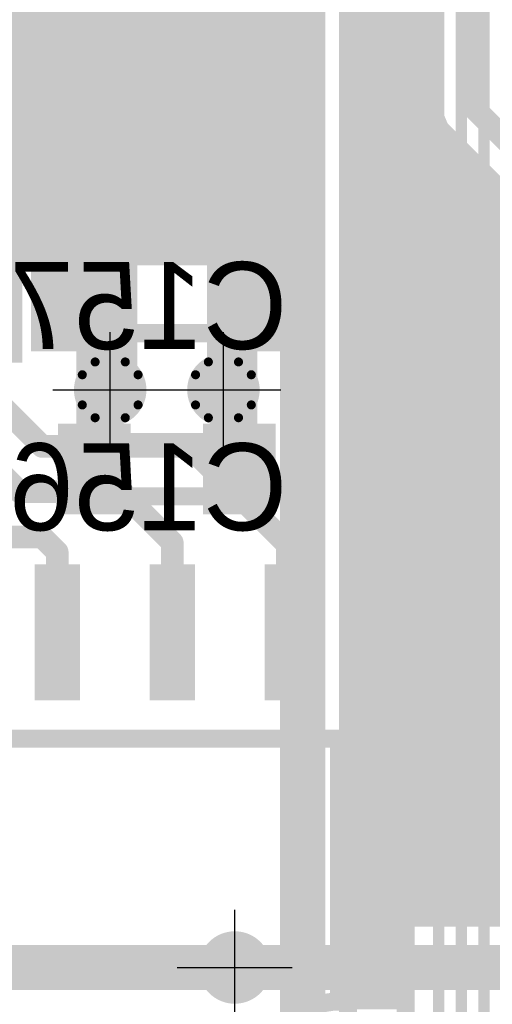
# Model space of a CAD drawing. Extents: x 74 to 326, y 70 to 232.
# Tile 34 of 138: x 152.38 to 157.59, y 117.59 to 128.46. Entities that reach past the tile are written whole.
import ezdxf

# ---------------------------------------------------------------- set-up
doc = ezdxf.new("R2010")
doc.units = 0
for name, color, linetype in [('Bot_Silk', 7, 'CONTINUOUS'), ('Bottom', 2, 'CONTINUOUS'), ('Drill_Layer', 255, 'CONTINUOUS'), ('Gnd', 12, 'CONTINUOUS'), ('Pwr', 13, 'CONTINUOUS'), ('Top', 1, 'CONTINUOUS'), ('Top_Silk', 6, 'CONTINUOUS')]:
    doc.layers.add(name, color=color, linetype=linetype)

# ---------------------------------------------------------------- blocks, each defined once
blk = doc.blocks.new('Cross')
at = {"layer": 'Drill_Layer', "linetype": 'CONTINUOUS'}
for p, q in [((0, -12.7), (0, 12.7)), ((-12.7, 0), (12.7, 0))]:
    blk.add_line(p, q, dxfattribs=at)
blk = doc.blocks.new('UNIT_DISC')
at = {"linetype": 'CONTINUOUS', "const_width": 0.5}
blk.add_lwpolyline([(0.25, 0, 1), (-0.25, 0, 1)], format="xyb", close=True, dxfattribs=at)
blk = doc.blocks.new('SHAPE_EL_236_236_0_0_0_0')
at = {"xscale": 0.6, "yscale": 0.6, "zscale": 0.6}
blk.add_blockref('UNIT_DISC', (0, 0), dxfattribs=at)
blk = doc.blocks.new('SHAPE_EL_314_314_0_0_0_0')
at = {"xscale": 0.8, "yscale": 0.8, "zscale": 0.8}
blk.add_blockref('UNIT_DISC', (0, 0), dxfattribs=at)
blk = doc.blocks.new('v0306196')
at = {"layer": 'Bottom'}
blk.add_blockref('SHAPE_EL_236_236_0_0_0_0', (0, 0), dxfattribs=at)
at = {"layer": 'Gnd'}
blk.add_blockref('SHAPE_EL_314_314_0_0_0_0', (0, 0), dxfattribs=at)
at = {"layer": 'Pwr'}
blk.add_blockref('SHAPE_EL_314_314_0_0_0_0', (0, 0), dxfattribs=at)
at = {"layer": 'Top'}
blk.add_blockref('SHAPE_EL_236_236_0_0_0_0', (0, 0), dxfattribs=at)
blk = doc.blocks.new('SHAPE_TH45_314_236_39_0_0_0')
at = {"linetype": 'CONTINUOUS', "const_width": 0.1}
for points in [[(0.16647, 0.30788, 0.2530389), (-0.16647, 0.30788, 0.2530389)], [(-0.30788, 0.16647, 0.2530389), (-0.30788, -0.16647, 0.2530389)], [(0.30788, -0.16647, 0.2530389), (0.30788, 0.16647, 0.2530389)], [(-0.16647, -0.30788, 0.2530389), (0.16647, -0.30788, 0.2530389)]]:
    blk.add_lwpolyline(points, format="xyb", dxfattribs=at)
at = {"xscale": 0.1, "yscale": 0.1, "zscale": 0.1}
for p in [(-0.16647, 0.30788), (0.16647, 0.30788), (-0.30788, 0.16647), (0.30788, 0.16647), (-0.30788, -0.16647), (0.30788, -0.16647), (-0.16647, -0.30788), (0.16647, -0.30788)]:
    blk.add_blockref('UNIT_DISC', p, dxfattribs=at)
blk = doc.blocks.new('v0306350')
at = {"layer": 'Bottom'}
blk.add_blockref('SHAPE_EL_236_236_0_0_0_0', (0, 0), dxfattribs=at)
at = {"layer": 'Gnd'}
blk.add_blockref('SHAPE_EL_314_314_0_0_0_0', (0, 0), dxfattribs=at)
at = {"layer": 'Pwr'}
blk.add_blockref('SHAPE_TH45_314_236_39_0_0_0', (0, 0), dxfattribs=at)
at = {"layer": 'Top'}
blk.add_blockref('SHAPE_EL_236_236_0_0_0_0', (0, 0), dxfattribs=at)
blk = doc.blocks.new('v030649')
at = {"layer": 'Bottom'}
blk.add_blockref('SHAPE_EL_236_236_0_0_0_0', (0, 0), dxfattribs=at)
at = {"layer": 'Gnd'}
blk.add_blockref('SHAPE_TH45_314_236_39_0_0_0', (0, 0), dxfattribs=at)
at = {"layer": 'Pwr'}
blk.add_blockref('SHAPE_EL_314_314_0_0_0_0', (0, 0), dxfattribs=at)
at = {"layer": 'Top'}
blk.add_blockref('SHAPE_EL_236_236_0_0_0_0', (0, 0), dxfattribs=at)
blk = doc.blocks.new('0603_11159')
at = {"layer": 'Bot_Silk', "linetype": 'CONTINUOUS', "const_width": 0.2}
for points in [[(153.3, 123.8), (153.3, 123.2)], [(154.7, 123.8), (153.3, 123.8)], [(154.7, 123.2), (154.7, 123.8)], [(153.3, 123.2), (154.7, 123.2)]]:
    blk.add_lwpolyline(points, dxfattribs=at)
at = {"layer": 'Bot_Silk', "xscale": 0.2, "yscale": 0.2, "zscale": 0.2}
for p in [(153.3, 123.8), (153.3, 123.8), (154.7, 123.8), (154.7, 123.8), (153.3, 123.2), (153.3, 123.2), (154.7, 123.2), (154.7, 123.2)]:
    blk.add_blockref('UNIT_DISC', p, dxfattribs=at)
blk = doc.blocks.new('SHAPE_SQ_314_393_0_0_0_0')
blk.add_solid([(-0.4, -0.5), (0.4, -0.5), (-0.4, 0.5), (0.4, 0.5)])
blk = doc.blocks.new('SHAPE_EL_196_196_0_0_0_0')
at = {"xscale": 0.5, "yscale": 0.5, "zscale": 0.5}
blk.add_blockref('UNIT_DISC', (0, 0), dxfattribs=at)
blk = doc.blocks.new('w800h1000350_F')
at = {"layer": 'Bottom'}
blk.add_blockref('SHAPE_SQ_314_393_0_0_0_0', (0, 0), dxfattribs=at)
at = {"layer": 'Gnd'}
blk.add_blockref('SHAPE_EL_196_196_0_0_0_0', (0, 0), dxfattribs=at)
at = {"layer": 'Pwr'}
blk.add_blockref('SHAPE_EL_196_196_0_0_0_0', (0, 0), dxfattribs=at)
blk = doc.blocks.new('w800h100049_F')
at = {"layer": 'Bottom'}
blk.add_blockref('SHAPE_SQ_314_393_0_0_0_0', (0, 0), dxfattribs=at)
at = {"layer": 'Gnd'}
blk.add_blockref('SHAPE_EL_196_196_0_0_0_0', (0, 0), dxfattribs=at)
at = {"layer": 'Pwr'}
blk.add_blockref('SHAPE_EL_196_196_0_0_0_0', (0, 0), dxfattribs=at)
blk = doc.blocks.new('C156')
for name, p in [('w800h100049_F', (153.2, 123.5)), ('w800h1000350_F', (154.8, 123.5)), ('0603_11159', (0, 0))]:
    blk.add_blockref(name, p)
at = {"layer": 'Bot_Silk', "text_generation_flag": 2}
blk.add_text('C156', height=0.96, dxfattribs=at).set_placement((155.33125, 122.825))
blk = doc.blocks.new('0805_11174')
at = {"layer": 'Bot_Silk', "linetype": 'CONTINUOUS', "const_width": 0.2}
for points in [[(153.1, 126), (153.1, 125)], [(153.1, 126), (154.9, 126)], [(154.9, 126), (154.9, 125)], [(154.9, 125), (153.1, 125)]]:
    blk.add_lwpolyline(points, dxfattribs=at)
at = {"layer": 'Bot_Silk', "xscale": 0.2, "yscale": 0.2, "zscale": 0.2}
for p in [(153.1, 126), (153.1, 126), (154.9, 126), (154.9, 126), (153.1, 125), (153.1, 125), (154.9, 125), (154.9, 125)]:
    blk.add_blockref('UNIT_DISC', p, dxfattribs=at)
blk = doc.blocks.new('SHAPE_SQ_393_551_0_0_0_0')
blk.add_solid([(-0.5, -0.7), (0.5, -0.7), (-0.5, 0.7), (0.5, 0.7)])
blk = doc.blocks.new('w1000h1400350_F')
at = {"layer": 'Bottom'}
blk.add_blockref('SHAPE_SQ_393_551_0_0_0_0', (0, 0), dxfattribs=at)
at = {"layer": 'Gnd'}
blk.add_blockref('SHAPE_EL_196_196_0_0_0_0', (0, 0), dxfattribs=at)
at = {"layer": 'Pwr'}
blk.add_blockref('SHAPE_EL_196_196_0_0_0_0', (0, 0), dxfattribs=at)
blk = doc.blocks.new('w1000h140049_F')
at = {"layer": 'Bottom'}
blk.add_blockref('SHAPE_SQ_393_551_0_0_0_0', (0, 0), dxfattribs=at)
at = {"layer": 'Gnd'}
blk.add_blockref('SHAPE_EL_196_196_0_0_0_0', (0, 0), dxfattribs=at)
at = {"layer": 'Pwr'}
blk.add_blockref('SHAPE_EL_196_196_0_0_0_0', (0, 0), dxfattribs=at)
blk = doc.blocks.new('C157')
for name, p in [('w1000h140049_F', (153, 125.5)), ('w1000h1400350_F', (155, 125.5)), ('0805_11174', (0, 0))]:
    blk.add_blockref(name, p)
at = {"layer": 'Bot_Silk', "text_generation_flag": 2}
blk.add_text('C157', height=0.96, dxfattribs=at).set_placement((155.33125, 124.825))
blk = doc.blocks.new('SOIC18_75_20758')
at = {"layer": 'Top_Silk', "linetype": 'CONTINUOUS', "const_width": 0.2}
for points in [[(144.6, 120.525), (155.9, 120.525)], [(144.6, 113.225), (144.6, 120.525)], [(155.9, 117.625), (155.9, 120.525)], [(155.9, 113.225), (155.9, 116.125)], [(155.9, 113.225), (144.6, 113.225)]]:
    blk.add_lwpolyline(points, dxfattribs=at)
blk.add_lwpolyline([(155.9, 117.625, 1), (155.9, 116.125, 1)], format="xyb", dxfattribs=at)
at = {"layer": 'Top_Silk', "xscale": 0.2, "yscale": 0.2, "zscale": 0.2}
for p in [(144.6, 120.525), (144.6, 120.525), (155.9, 120.525), (155.9, 120.525), (155.9, 117.625), (155.9, 117.625), (155.9, 116.125), (155.9, 116.125), (144.6, 113.225), (144.6, 113.225), (155.9, 113.225), (155.9, 113.225)]:
    blk.add_blockref('UNIT_DISC', p, dxfattribs=at)
blk = doc.blocks.new('SHAPE_SQ_590_196_0_0_0_0')
blk.add_solid([(-0.75, -0.25), (0.75, -0.25), (-0.75, 0.25), (0.75, 0.25)])
blk = doc.blocks.new('w1500h500282')
at = {"layer": 'Gnd'}
blk.add_blockref('SHAPE_EL_196_196_0_0_0_0', (0, 0), dxfattribs=at)
at = {"layer": 'Pwr'}
blk.add_blockref('SHAPE_EL_196_196_0_0_0_0', (0, 0), dxfattribs=at)
at = {"layer": 'Top'}
blk.add_blockref('SHAPE_SQ_590_196_0_0_0_0', (0, 0), dxfattribs=at)
blk = doc.blocks.new('w1500h500283')
at = {"layer": 'Gnd'}
blk.add_blockref('SHAPE_EL_196_196_0_0_0_0', (0, 0), dxfattribs=at)
at = {"layer": 'Pwr'}
blk.add_blockref('SHAPE_EL_196_196_0_0_0_0', (0, 0), dxfattribs=at)
at = {"layer": 'Top'}
blk.add_blockref('SHAPE_SQ_590_196_0_0_0_0', (0, 0), dxfattribs=at)
blk = doc.blocks.new('w1500h500284')
at = {"layer": 'Gnd'}
blk.add_blockref('SHAPE_EL_196_196_0_0_0_0', (0, 0), dxfattribs=at)
at = {"layer": 'Pwr'}
blk.add_blockref('SHAPE_EL_196_196_0_0_0_0', (0, 0), dxfattribs=at)
at = {"layer": 'Top'}
blk.add_blockref('SHAPE_SQ_590_196_0_0_0_0', (0, 0), dxfattribs=at)
blk = doc.blocks.new('U31')
at = {"rotation": 270}
for name, p in [('w1500h500284', (152.79, 121.7)), ('w1500h500283', (154.06, 121.7)), ('w1500h500282', (155.33, 121.7))]:
    blk.add_blockref(name, p, dxfattribs=at)
blk.add_blockref('SOIC18_75_20758', (0, 0))
blk = doc.blocks.new('SOIC16_75_22997')
at = {"layer": 'Top_Silk', "linetype": 'CONTINUOUS', "const_width": 0.2}
for points in [[(145.2, 133.9), (155.3, 133.9)], [(145.2, 126.6), (145.2, 133.9)], [(155.3, 131), (155.3, 133.9)], [(155.3, 126.6), (155.3, 129.5)], [(155.3, 126.6), (145.2, 126.6)]]:
    blk.add_lwpolyline(points, dxfattribs=at)
blk.add_lwpolyline([(155.3, 131, 1), (155.3, 129.5, 1)], format="xyb", dxfattribs=at)
at = {"layer": 'Top_Silk', "xscale": 0.2, "yscale": 0.2, "zscale": 0.2}
for p in [(145.2, 133.9), (145.2, 133.9), (155.3, 133.9), (155.3, 133.9), (155.3, 131), (155.3, 131), (155.3, 129.5), (155.3, 129.5), (145.2, 126.6), (145.2, 126.6), (155.3, 126.6), (155.3, 126.6)]:
    blk.add_blockref('UNIT_DISC', p, dxfattribs=at)
blk = doc.blocks.new('w1500h50049')
at = {"layer": 'Gnd'}
blk.add_blockref('SHAPE_EL_196_196_0_0_0_0', (0, 0), dxfattribs=at)
at = {"layer": 'Pwr'}
blk.add_blockref('SHAPE_EL_196_196_0_0_0_0', (0, 0), dxfattribs=at)
at = {"layer": 'Top'}
blk.add_blockref('SHAPE_SQ_590_196_0_0_0_0', (0, 0), dxfattribs=at)
blk = doc.blocks.new('w1500h500350')
at = {"layer": 'Gnd'}
blk.add_blockref('SHAPE_EL_196_196_0_0_0_0', (0, 0), dxfattribs=at)
at = {"layer": 'Pwr'}
blk.add_blockref('SHAPE_EL_196_196_0_0_0_0', (0, 0), dxfattribs=at)
at = {"layer": 'Top'}
blk.add_blockref('SHAPE_SQ_590_196_0_0_0_0', (0, 0), dxfattribs=at)
blk = doc.blocks.new('U30')
blk.add_blockref('SOIC16_75_22997', (0, 0))
at = {"rotation": 270}
for name, p in [('w1500h500282', (152.155, 125.425)), ('w1500h50049', (153.425, 125.425)), ('w1500h500350', (154.695, 125.425))]:
    blk.add_blockref(name, p, dxfattribs=at)
blk = doc.blocks.new('BH_20_23255')
at = {"layer": 'Top_Silk', "linetype": 'CONTINUOUS', "const_width": 0.2}
for points in [[(156.825, 124.1), (156.825, 156.9)], [(165.425, 124.1), (156.825, 124.1)]]:
    blk.add_lwpolyline(points, dxfattribs=at)
at = {"layer": 'Top_Silk', "xscale": 0.2, "yscale": 0.2, "zscale": 0.2}
blk.add_blockref('UNIT_DISC', (156.825, 124.1), dxfattribs=at)
blk.add_blockref('UNIT_DISC', (156.825, 124.1), dxfattribs=at)
blk = doc.blocks.new('X2')
blk.add_blockref('BH_20_23255', (0, 0))
blk = doc.blocks.new('CUPOUR_L1_F0_TT90_31294')
at = {"layer": 'Top', "linetype": 'CONTINUOUS', "const_width": 0.2}
for points in [[(156.6375, 111.52516), (156.6375, 140.87484)], [(156, 136), (156, 110.88766)], [(156, 128.43766), (156.6375, 128.43766)], [(156, 128.28766), (156.6375, 128.28766)], [(156, 128.13766), (156.6375, 128.13766)], [(156, 127.98766), (156.6375, 127.98766)], [(156, 127.83766), (156.6375, 127.83766)], [(156, 127.68766), (156.6375, 127.68766)], [(156, 127.53766), (156.6375, 127.53766)], [(156, 127.38766), (156.6375, 127.38766)], [(156, 127.23766), (156.6375, 127.23766)], [(156, 127.08766), (156.6375, 127.08766)], [(156, 126.93766), (156.6375, 126.93766)], [(156, 126.78766), (156.6375, 126.78766)], [(156, 126.63766), (156.6375, 126.63766)], [(156, 126.48766), (156.6375, 126.48766)], [(156, 126.33766), (156.6375, 126.33766)], [(156, 126.18766), (156.6375, 126.18766)], [(156, 126.03766), (156.6375, 126.03766)], [(156, 125.88766), (156.6375, 125.88766)], [(156, 125.73766), (156.6375, 125.73766)], [(156, 125.58766), (156.6375, 125.58766)], [(156, 125.43766), (156.6375, 125.43766)], [(156, 125.28766), (156.6375, 125.28766)], [(156, 125.13766), (156.6375, 125.13766)], [(156, 124.98766), (156.6375, 124.98766)], [(156, 124.83766), (156.6375, 124.83766)], [(156, 124.68766), (156.6375, 124.68766)], [(156, 124.53766), (156.6375, 124.53766)], [(156, 124.38766), (156.6375, 124.38766)], [(156, 124.23766), (156.6375, 124.23766)], [(156, 124.08766), (156.6375, 124.08766)], [(156, 123.93766), (156.6375, 123.93766)], [(156, 123.78766), (156.6375, 123.78766)], [(156, 123.63766), (156.6375, 123.63766)], [(156, 123.48766), (156.6375, 123.48766)], [(156, 123.33766), (156.6375, 123.33766)], [(156, 123.18766), (156.6375, 123.18766)], [(156, 123.03766), (156.6375, 123.03766)], [(156, 122.88766), (156.6375, 122.88766)], [(156, 122.73766), (156.6375, 122.73766)], [(156, 122.58766), (156.6375, 122.58766)], [(156, 122.43766), (156.6375, 122.43766)], [(156, 122.28766), (156.6375, 122.28766)], [(156, 122.13766), (156.6375, 122.13766)], [(156, 121.98766), (156.6375, 121.98766)], [(156, 121.83766), (156.6375, 121.83766)], [(156, 121.68766), (156.6375, 121.68766)], [(156, 121.53766), (156.6375, 121.53766)], [(156, 121.38766), (156.6375, 121.38766)], [(156, 121.23766), (156.6375, 121.23766)], [(156, 121.08766), (156.6375, 121.08766)], [(156, 120.93766), (156.6375, 120.93766)], [(156, 120.78766), (156.6375, 120.78766)], [(156, 120.63766), (156.6375, 120.63766)], [(156, 120.48766), (156.6375, 120.48766)], [(156, 120.33766), (156.6375, 120.33766)], [(156, 120.18766), (156.6375, 120.18766)], [(156, 120.03766), (156.6375, 120.03766)], [(156, 119.88766), (156.6375, 119.88766)], [(156, 119.73766), (156.6375, 119.73766)], [(156, 119.58766), (156.6375, 119.58766)], [(156, 119.43766), (156.6375, 119.43766)], [(156, 119.28766), (156.6375, 119.28766)], [(156, 119.13766), (156.6375, 119.13766)], [(156, 118.98766), (156.6375, 118.98766)], [(156, 118.83766), (156.6375, 118.83766)], [(156, 118.68766), (156.6375, 118.68766)], [(156, 118.53766), (156.6375, 118.53766)], [(156, 118.38766), (156.6375, 118.38766)], [(156, 118.23766), (156.6375, 118.23766)], [(156, 118.08766), (156.6375, 118.08766)], [(156, 117.93766), (156.6375, 117.93766)], [(156, 117.78766), (156.6375, 117.78766)], [(156, 117.63766), (156.6375, 117.63766)]]:
    blk.add_lwpolyline(points, dxfattribs=at)
at = {"layer": 'Top', "xscale": 0.2, "yscale": 0.2, "zscale": 0.2}
for p in [(156, 128.43766), (156.6375, 128.43766), (156, 128.28766), (156.6375, 128.28766), (156, 128.13766), (156.6375, 128.13766), (156, 127.98766), (156.6375, 127.98766), (156, 127.83766), (156.6375, 127.83766), (156, 127.68766), (156.6375, 127.68766), (156, 127.53766), (156.6375, 127.53766), (156, 127.38766), (156.6375, 127.38766), (156, 127.23766), (156.6375, 127.23766), (156, 127.08766), (156.6375, 127.08766), (156, 126.93766), (156.6375, 126.93766), (156, 126.78766), (156.6375, 126.78766), (156, 126.63766), (156.6375, 126.63766), (156, 126.48766), (156.6375, 126.48766), (156, 126.33766), (156.6375, 126.33766), (156, 126.18766), (156.6375, 126.18766), (156, 126.03766), (156.6375, 126.03766), (156, 125.88766), (156.6375, 125.88766), (156, 125.73766), (156.6375, 125.73766), (156, 125.58766), (156.6375, 125.58766), (156, 125.43766), (156.6375, 125.43766), (156, 125.28766), (156.6375, 125.28766), (156, 125.13766), (156.6375, 125.13766), (156, 124.98766), (156.6375, 124.98766), (156, 124.83766), (156.6375, 124.83766), (156, 124.68766), (156.6375, 124.68766), (156, 124.53766), (156.6375, 124.53766), (156, 124.38766), (156.6375, 124.38766), (156, 124.23766), (156.6375, 124.23766), (156, 124.08766), (156.6375, 124.08766), (156, 123.93766), (156.6375, 123.93766), (156, 123.78766), (156.6375, 123.78766), (156, 123.63766), (156.6375, 123.63766), (156, 123.48766), (156.6375, 123.48766), (156, 123.33766), (156.6375, 123.33766), (156, 123.18766), (156.6375, 123.18766), (156, 123.03766), (156.6375, 123.03766), (156, 122.88766), (156.6375, 122.88766), (156, 122.73766), (156.6375, 122.73766), (156, 122.58766), (156.6375, 122.58766), (156, 122.43766), (156.6375, 122.43766), (156, 122.28766), (156.6375, 122.28766), (156, 122.13766), (156.6375, 122.13766), (156, 121.98766), (156.6375, 121.98766), (156, 121.83766), (156.6375, 121.83766), (156, 121.68766), (156.6375, 121.68766), (156, 121.53766), (156.6375, 121.53766), (156, 121.38766), (156.6375, 121.38766), (156, 121.23766), (156.6375, 121.23766), (156, 121.08766), (156.6375, 121.08766), (156, 120.93766), (156.6375, 120.93766), (156, 120.78766), (156.6375, 120.78766), (156, 120.63766), (156.6375, 120.63766), (156, 120.48766), (156.6375, 120.48766), (156, 120.33766), (156.6375, 120.33766), (156, 120.18766), (156.6375, 120.18766), (156, 120.03766), (156.6375, 120.03766), (156, 119.88766), (156.6375, 119.88766), (156, 119.73766), (156.6375, 119.73766), (156, 119.58766), (156.6375, 119.58766), (156, 119.43766), (156.6375, 119.43766), (156, 119.28766), (156.6375, 119.28766), (156, 119.13766), (156.6375, 119.13766), (156, 118.98766), (156.6375, 118.98766), (156, 118.83766), (156.6375, 118.83766), (156, 118.68766), (156.6375, 118.68766), (156, 118.53766), (156.6375, 118.53766), (156, 118.38766), (156.6375, 118.38766), (156, 118.23766), (156.6375, 118.23766), (156, 118.08766), (156.6375, 118.08766), (156, 117.93766), (156.6375, 117.93766), (156, 117.78766), (156.6375, 117.78766), (156, 117.63766), (156.6375, 117.63766)]:
    blk.add_blockref('UNIT_DISC', p, dxfattribs=at)
blk = doc.blocks.new('CUPOUR_L2_F0_TT90_39393')
at = {"layer": 'Bottom', "linetype": 'CONTINUOUS', "const_width": 0.2}
for points in [[(156, 187.23734), (156, 118.55)], [(156.95, 127.58454), (156.95, 180.93737)], [(156, 128.5), (156.95, 128.5)], [(156, 128.35), (156.95, 128.35)], [(156, 128.2), (156.95, 128.2)], [(156, 128.05), (156.95, 128.05)], [(156, 127.9), (156.95, 127.9)], [(156, 127.75), (156.95, 127.75)], [(156, 127.6), (156.95, 127.6)], [(156.95, 127.41546), (156.95, 127.58454)], [(156, 127.45), (156.95, 127.45)], [(157.0147, 127.25926), (156.95, 127.41546)], [(156, 127.3), (156.99782, 127.3)], [(157.13426, 127.1397), (157.0147, 127.25926)], [(156, 127.15), (157.12396, 127.15)], [(161.0147, 123.25926), (157.13426, 127.1397)], [(156, 127), (157.27396, 127)], [(156, 126.85), (157.42396, 126.85)], [(156, 126.7), (157.57396, 126.7)], [(156, 126.55), (157.72396, 126.55)], [(156, 126.4), (157.87396, 126.4)], [(156, 126.25), (158.02396, 126.25)], [(156, 126.1), (158.17396, 126.1)], [(156, 125.95), (158.32396, 125.95)], [(156, 125.8), (158.47396, 125.8)], [(156, 125.65), (158.62396, 125.65)], [(156, 125.5), (158.77396, 125.5)], [(156, 125.35), (158.92396, 125.35)], [(156, 125.2), (159.07396, 125.2)], [(156, 125.05), (159.22396, 125.05)], [(156, 124.9), (159.37396, 124.9)], [(156, 124.75), (159.52396, 124.75)], [(156, 124.6), (159.67396, 124.6)], [(156, 124.45), (159.82396, 124.45)], [(156, 124.3), (159.97396, 124.3)], [(156, 124.15), (160.12396, 124.15)], [(156, 124), (160.27396, 124)], [(156, 123.85), (160.42396, 123.85)], [(156, 123.7), (160.57396, 123.7)], [(156, 123.55), (160.72396, 123.55)], [(156, 123.4), (160.87396, 123.4)], [(156, 123.25), (161.02396, 123.25)], [(156, 123.1), (161.2301, 123.1)], [(156, 122.95), (166.69896, 122.95)], [(156, 122.8), (166.84896, 122.8)], [(156, 122.65), (166.99896, 122.65)], [(156, 122.5), (167.14896, 122.5)], [(156, 122.35), (167.29896, 122.35)], [(156, 122.2), (167.44896, 122.2)], [(156, 122.05), (167.59896, 122.05)], [(156, 121.9), (167.74896, 121.9)], [(156, 121.75), (167.89896, 121.75)], [(156, 121.6), (168.04896, 121.6)], [(156, 121.45), (168.19896, 121.45)], [(156, 121.3), (168.34896, 121.3)], [(156, 121.15), (168.49896, 121.15)], [(156, 121), (168.64896, 121)], [(156, 120.85), (168.79896, 120.85)], [(156, 120.7), (168.94896, 120.7)], [(156, 120.55), (169.09896, 120.55)], [(156, 120.4), (169.24896, 120.4)], [(156, 120.25), (169.39896, 120.25)], [(156, 120.1), (169.54896, 120.1)], [(156, 119.95), (169.69896, 119.95)], [(156, 119.8), (169.84896, 119.8)], [(156, 119.65), (169.99896, 119.65)], [(156, 119.5), (170.14896, 119.5)], [(156, 119.35), (170.29896, 119.35)], [(156, 119.2), (170.44896, 119.2)], [(156, 119.05), (170.59896, 119.05)], [(156, 118.9), (170.74896, 118.9)], [(156, 118.75), (170.89896, 118.75)], [(156, 118.6), (171.04896, 118.6)], [(156, 118.55), (167.8594, 118.55)]]:
    blk.add_lwpolyline(points, dxfattribs=at)
at = {"layer": 'Bottom', "xscale": 0.2, "yscale": 0.2, "zscale": 0.2}
for p in [(156, 128.5), (156.95, 128.5), (156, 128.35), (156.95, 128.35), (156, 128.2), (156.95, 128.2), (156, 128.05), (156.95, 128.05), (156, 127.9), (156.95, 127.9), (156, 127.75), (156.95, 127.75), (156, 127.6), (156.95, 127.6), (156.95, 127.58454), (156.95, 127.58454), (156, 127.45), (156.95, 127.45), (156.95, 127.41546), (156.95, 127.41546), (156, 127.3), (156.99782, 127.3), (157.0147, 127.25926), (157.0147, 127.25926), (156, 127.15), (157.12396, 127.15), (157.13426, 127.1397), (157.13426, 127.1397), (156, 127), (157.27396, 127), (156, 126.85), (157.42396, 126.85), (156, 126.7), (157.57396, 126.7), (156, 126.55), (156, 126.4), (156, 126.25), (156, 126.1), (156, 125.95), (156, 125.8), (156, 125.65), (156, 125.5), (156, 125.35), (156, 125.2), (156, 125.05), (156, 124.9), (156, 124.75), (156, 124.6), (156, 124.45), (156, 124.3), (156, 124.15), (156, 124), (156, 123.85), (156, 123.7), (156, 123.55), (156, 123.4), (156, 123.25), (156, 123.1), (156, 122.95), (156, 122.8), (156, 122.65), (156, 122.5), (156, 122.35), (156, 122.2), (156, 122.05), (156, 121.9), (156, 121.75), (156, 121.6), (156, 121.45), (156, 121.3), (156, 121.15), (156, 121), (156, 120.85), (156, 120.7), (156, 120.55), (156, 120.4), (156, 120.25), (156, 120.1), (156, 119.95), (156, 119.8), (156, 119.65), (156, 119.5), (156, 119.35), (156, 119.2), (156, 119.05), (156, 118.9), (156, 118.75), (156, 118.6), (156, 118.55), (156, 118.55)]:
    blk.add_blockref('UNIT_DISC', p, dxfattribs=at)
blk = doc.blocks.new('POLY_S4_L12_45860')
at = {"layer": 'Gnd'}
blk.add_solid([(155.75, 126), (155.75, 134.5), (144.75, 126), (144.75, 134.5)], dxfattribs=at)
blk = doc.blocks.new('POLY_S4_L13_45964')
at = {"layer": 'Pwr'}
blk.add_solid([(155.75, 126), (155.75, 134.5), (144.75, 126), (144.75, 134.5)], dxfattribs=at)

msp = doc.modelspace()

# ---------------------------------------------------------------- linework, layer by layer
at = {"layer": 'Bottom', "linetype": 'CONTINUOUS'}
for points, const_width in [([(157.375, 181.375), (157.375, 127.5)], 0.25), ([(157.375, 127.5), (161.375, 123.5)], 0.25), ([(153, 125.5), (153.25, 125.5)], 0.5), ([(153.25, 125.5), (153.25, 124.375)], 0.5), ([(155, 125.5), (154.75, 125.5)], 0.5), ([(154.75, 125.5), (154.75, 124.375)], 0.5), ([(153.25, 124.375), (153.25, 123.5)], 0.5), ([(153.25, 124.375), (153.375, 124.375)], 0.5), ([(154.75, 124.375), (154.625, 124.375)], 0.5), ([(154.75, 124.375), (154.75, 123.5)], 0.5), ([(153.25, 123.5), (153.2, 123.5)], 0.5), ([(154.75, 123.5), (154.8, 123.5)], 0.5), ([(167.75, 118), (154.75, 118)], 0.5)]:
    msp.add_lwpolyline(points, dxfattribs=dict(at, const_width=const_width))
at = {"layer": 'Gnd', "linetype": 'CONTINUOUS', "const_width": 0.5}
for points in [[(155.5, 126.25), (89.75, 126.25)], [(155.5, 111.25), (155.5, 126.25)]]:
    msp.add_lwpolyline(points, dxfattribs=at)
at = {"layer": 'Pwr', "linetype": 'CONTINUOUS', "const_width": 0.5}
for points in [[(155.5, 126), (145, 126)], [(155.5, 107), (155.5, 126)]]:
    msp.add_lwpolyline(points, dxfattribs=at)
at = {"layer": 'Top', "linetype": 'CONTINUOUS'}
for points, const_width in [([(157, 111.375), (157, 155.5)], 0.125), ([(157.25, 111.25), (157.25, 155.375)], 0.125), ([(157.5, 155.25), (157.5, 111.125)], 0.125), ([(153.425, 125.425), (153.425, 124.375)], 0.5), ([(154.695, 125.425), (154.695, 124.375)], 0.5), ([(153.425, 124.375), (153.375, 124.375)], 0.5), ([(154.695, 124.375), (154.625, 124.375)], 0.5), ([(152.625, 123.75), (152.155, 124.22)], 0.25), ([(152.375, 123.25), (151.75, 123.875)], 0.25), ([(154.25, 123.75), (152.625, 123.75)], 0.25), ([(155.33, 122.67), (154.25, 123.75)], 0.25), ([(153.5, 123.25), (152.375, 123.25)], 0.25), ([(154.06, 122.69), (153.5, 123.25)], 0.25), ([(152.625, 122.75), (152.125, 122.75)], 0.25), ([(152.79, 122.585), (152.625, 122.75)], 0.25), ([(154.06, 121.7), (154.06, 122.69)], 0.25), ([(155.33, 121.7), (155.33, 122.67)], 0.25), ([(152.79, 121.7), (152.79, 122.585)], 0.25), ([(142.75, 118), (154.75, 118)], 0.5)]:
    msp.add_lwpolyline(points, dxfattribs=dict(at, const_width=const_width))

# ---------------------------------------------------------------- block references
for name, p in [('CUPOUR_L2_F0_TT90_39393', (0, 0)), ('CUPOUR_L1_F0_TT90_31294', (0, 0)), ('X2', (0, 0)), ('U30', (0, 0)), ('POLY_S4_L12_45860', (0, 0)), ('POLY_S4_L13_45964', (0, 0)), ('C157', (0, 0)), ('C156', (0, 0)), ('U31', (0, 0)), ('v0306196', (154.75, 118))]:
    msp.add_blockref(name, p)
at = {"rotation": 180}
for name, p in [('v030649', (153.375, 124.375)), ('v0306350', (154.625, 124.375))]:
    msp.add_blockref(name, p, dxfattribs=at)
at = {"layer": 'Bottom'}
for p, xscale, yscale, zscale in [((157.375, 127.5), 0.25, 0.25, 0.25), ((157.375, 127.5), 0.25, 0.25, 0.25), ((153, 125.5), 0.5, 0.5, 0.5), ((153.25, 125.5), 0.5, 0.5, 0.5), ((153.25, 125.5), 0.5, 0.5, 0.5), ((154.75, 125.5), 0.5, 0.5, 0.5), ((154.75, 125.5), 0.5, 0.5, 0.5), ((155, 125.5), 0.5, 0.5, 0.5), ((153.25, 124.375), 0.5, 0.5, 0.5), ((153.25, 124.375), 0.5, 0.5, 0.5), ((153.25, 124.375), 0.5, 0.5, 0.5), ((153.375, 124.375), 0.5, 0.5, 0.5), ((154.625, 124.375), 0.5, 0.5, 0.5), ((154.75, 124.375), 0.5, 0.5, 0.5), ((154.75, 124.375), 0.5, 0.5, 0.5), ((154.75, 124.375), 0.5, 0.5, 0.5), ((153.2, 123.5), 0.5, 0.5, 0.5), ((153.25, 123.5), 0.5, 0.5, 0.5), ((153.25, 123.5), 0.5, 0.5, 0.5), ((154.75, 123.5), 0.5, 0.5, 0.5), ((154.75, 123.5), 0.5, 0.5, 0.5), ((154.8, 123.5), 0.5, 0.5, 0.5), ((154.75, 118), 0.5, 0.5, 0.5)]:
    msp.add_blockref('UNIT_DISC', p, dxfattribs=dict(at, xscale=xscale, yscale=yscale, zscale=zscale))
at = {"layer": 'Drill_Layer', "xscale": 0.05, "yscale": 0.05, "zscale": 0.05}
for p in [(153.375, 124.375), (154.625, 124.375), (154.75, 118)]:
    msp.add_blockref('Cross', p, dxfattribs=at)
at = {"layer": 'Gnd', "xscale": 0.5, "yscale": 0.5, "zscale": 0.5}
msp.add_blockref('UNIT_DISC', (155.5, 126.25), dxfattribs=at)
msp.add_blockref('UNIT_DISC', (155.5, 126.25), dxfattribs=at)
at = {"layer": 'Pwr', "xscale": 0.5, "yscale": 0.5, "zscale": 0.5}
msp.add_blockref('UNIT_DISC', (155.5, 126), dxfattribs=at)
msp.add_blockref('UNIT_DISC', (155.5, 126), dxfattribs=at)
at = {"layer": 'Top'}
for p, xscale, yscale, zscale in [((153.425, 125.425), 0.5, 0.5, 0.5), ((154.695, 125.425), 0.5, 0.5, 0.5), ((153.375, 124.375), 0.5, 0.5, 0.5), ((153.425, 124.375), 0.5, 0.5, 0.5), ((153.425, 124.375), 0.5, 0.5, 0.5), ((154.625, 124.375), 0.5, 0.5, 0.5), ((154.695, 124.375), 0.5, 0.5, 0.5), ((154.695, 124.375), 0.5, 0.5, 0.5), ((152.625, 123.75), 0.25, 0.25, 0.25), ((152.625, 123.75), 0.25, 0.25, 0.25), ((154.25, 123.75), 0.25, 0.25, 0.25), ((154.25, 123.75), 0.25, 0.25, 0.25), ((152.375, 123.25), 0.25, 0.25, 0.25), ((152.375, 123.25), 0.25, 0.25, 0.25), ((153.5, 123.25), 0.25, 0.25, 0.25), ((153.5, 123.25), 0.25, 0.25, 0.25), ((152.625, 122.75), 0.25, 0.25, 0.25), ((152.625, 122.75), 0.25, 0.25, 0.25), ((154.06, 122.69), 0.25, 0.25, 0.25), ((154.06, 122.69), 0.25, 0.25, 0.25), ((155.33, 122.67), 0.25, 0.25, 0.25), ((155.33, 122.67), 0.25, 0.25, 0.25), ((152.79, 122.585), 0.25, 0.25, 0.25), ((152.79, 122.585), 0.25, 0.25, 0.25), ((152.79, 121.7), 0.25, 0.25, 0.25), ((154.06, 121.7), 0.25, 0.25, 0.25), ((155.33, 121.7), 0.25, 0.25, 0.25), ((154.75, 118), 0.5, 0.5, 0.5)]:
    msp.add_blockref('UNIT_DISC', p, dxfattribs=dict(at, xscale=xscale, yscale=yscale, zscale=zscale))

doc.saveas('drawing.dxf')
